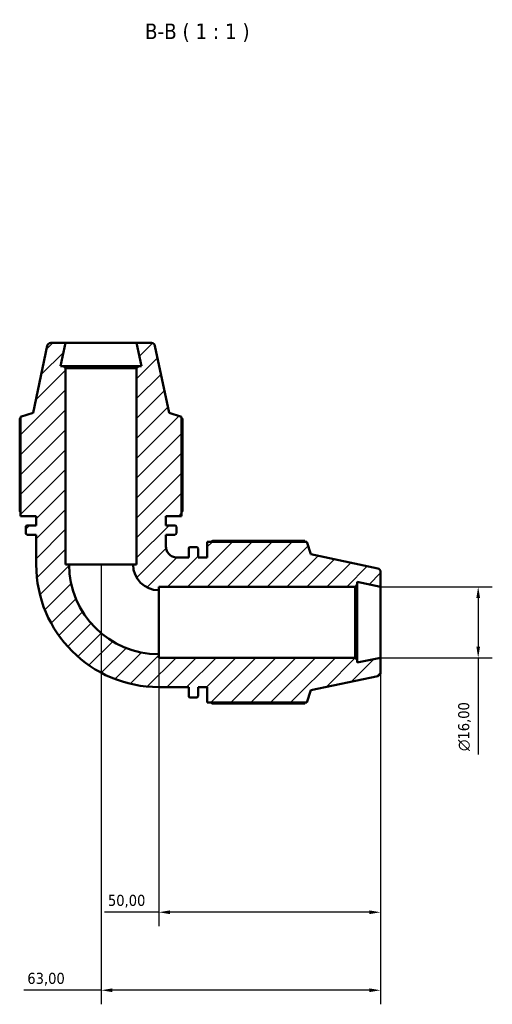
# Model space of a CAD drawing. Header units: millimetres. Extents: x 0 to 898, y 0 to 980.
# Tile 6 of 7: x 365 to 472, y 758 to 980. Entities that reach past the tile are written whole.
import ezdxf

# ---------------------------------------------------------------- set-up
doc = ezdxf.new("R2010")
doc.units = ezdxf.units.MM
for name, color, linetype, lineweight in [('Dimension (ISO)', 7, 'Continuous', 25), ('Hatch (ISO)', 7, 'Continuous', 18), ('Symbol (ISO)', 7, 'Continuous', 25), ('Visible (ISO)', 7, 'Continuous', 50)]:
    doc.layers.add(name, color=color, linetype=linetype, lineweight=lineweight)
doc.styles.add('Label Text (ISO)', font='tahoma.ttf')
doc.styles.add('Note Text (ISO)', font='tahoma.ttf')
doc.dimstyles.new('Default (ISO)', dxfattribs={"dimtxt": 2.5, "dimasz": 2.5, "dimexe": 3.175, "dimexo": 0, "dimgap": 0.762, "dimtad": 1, "dimrnd": 1e-08, "dimzin": 0, "dimtxsty": 'Note Text (ISO)', "dimcen": 0.09, "dimdle": 10, "dimclrd": 256, "dimclre": 256, "dimclrt": 232, "dimazin": 0, "dimtfac": 1.40208, "dimtmove": 0, "dimatfit": 3, "dimfxl": 1, "dimtolj": 1, "dimtzin": 0, "dimlwd": -1, "dimlwe": -1, "dimarcsym": 0})

# ---------------------------------------------------------------- blocks, each defined once
blk = doc.blocks.new('*D7')
at = {"layer": 'Defpoints', "color": 0, "transparency": 16777216}
for p in [(446.79, 852.25), (446.79, 836.25), (468.79, 836.25)]:
    blk.add_point(p, dxfattribs=at)
at = {"layer": 'Dimension (ISO)', "transparency": 16777216}
for p, q in [((446.79, 852.25), (471.97, 852.25)), ((468.79, 849.75), (468.79, 838.75)), ((446.79, 836.25), (471.97, 836.25)), ((468.79, 836.25), (468.79, 814.44))]:
    blk.add_line(p, q, dxfattribs=at)
for points in [[(468.38, 849.75), (469.21, 849.75), (468.79, 852.25)], [(468.38, 838.75), (469.21, 838.75), (468.79, 836.25)]]:
    blk.add_solid(points, dxfattribs=at)
at = {"layer": 'Dimension (ISO)', "color": 232, "true_color": 0xca0064, "transparency": 16777216, "insert": (464.27, 815.2), "char_height": 2.5, "attachment_point": 1, "rotation": 90, "style": 'Note Text (ISO)'}
blk.add_mtext('\\A1;\\fAIGDT|b0|i0;\\H2.5000;\\ln\\fTahoma|b0|i0;\\H2.5000;16,00', dxfattribs=at)
blk = doc.blocks.new('*D8')
at = {"layer": 'Defpoints', "color": 0, "transparency": 16777216}
for p in [(383.79, 857.25), (446.79, 836.25), (383.79, 761.25)]:
    blk.add_point(p, dxfattribs=at)
at = {"layer": 'Dimension (ISO)', "transparency": 16777216}
for p, q in [((383.79, 857.25), (383.79, 758.08)), ((446.79, 836.25), (446.79, 758.08)), ((383.79, 761.25), (366.4, 761.25)), ((444.29, 761.25), (386.29, 761.25))]:
    blk.add_line(p, q, dxfattribs=at)
for points in [[(386.29, 761.67), (386.29, 760.84), (383.79, 761.25)], [(444.29, 761.67), (444.29, 760.84), (446.79, 761.25)]]:
    blk.add_solid(points, dxfattribs=at)
at = {"layer": 'Dimension (ISO)', "color": 232, "true_color": 0xca0064, "transparency": 16777216, "insert": (367.16, 765.19), "char_height": 2.5, "attachment_point": 1, "style": 'Note Text (ISO)'}
blk.add_mtext('\\A1;63,00', dxfattribs=at)
blk = doc.blocks.new('*D9')
at = {"layer": 'Defpoints', "color": 0, "transparency": 16777216}
for p in [(396.79, 837.05), (446.79, 836.25), (396.79, 778.84)]:
    blk.add_point(p, dxfattribs=at)
at = {"layer": 'Dimension (ISO)', "transparency": 16777216}
for p, q in [((396.79, 837.05), (396.79, 775.67)), ((446.79, 836.25), (446.79, 775.67)), ((396.79, 778.84), (384.57, 778.84)), ((444.29, 778.84), (399.29, 778.84))]:
    blk.add_line(p, q, dxfattribs=at)
for points in [[(399.29, 779.26), (399.29, 778.43), (396.79, 778.84)], [(444.29, 779.26), (444.29, 778.43), (446.79, 778.84)]]:
    blk.add_solid(points, dxfattribs=at)
at = {"layer": 'Dimension (ISO)', "color": 232, "true_color": 0xca0064, "transparency": 16777216, "insert": (385.33, 782.78), "char_height": 2.5, "attachment_point": 1, "style": 'Note Text (ISO)'}
blk.add_mtext('\\A1;50,00', dxfattribs=at)

msp = doc.modelspace()

# ---------------------------------------------------------------- hatches: boundary and pattern name
at = {"layer": 'Hatch (ISO)'}
h = msp.add_hatch(dxfattribs=at)
h.set_pattern_fill('ANSI31', color=256, scale=25.4, style=0)
h.set_pattern_definition([(45, (0, 0), (-2.245064, 2.245064), [])])
edge = h.paths.add_edge_path()
edge.add_ellipse((445.995, 832.903), major_axis=(0.166, -0.783), ratio=1, start_angle=0, end_angle=78)
edge.add_line((446.795, 832.903), (446.795, 836.255))
edge.add_line((446.795, 836.255), (441.545, 835.139))
edge.add_line((441.545, 835.139), (441.545, 835.775))
edge.add_line((441.545, 835.775), (441.065, 836.255))
edge.add_line((441.065, 836.255), (396.795, 836.255))
edge.add_line((396.795, 836.255), (396.795, 837.055))
edge.add_ellipse((396.795, 857.255), major_axis=(0, -20.2), ratio=1, start_angle=270, end_angle=360, ccw=False)
edge.add_line((376.595, 857.255), (375.795, 857.255))
edge.add_line((375.795, 857.255), (375.795, 901.525))
edge.add_line((375.795, 901.525), (375.315, 902.005))
edge.add_line((375.315, 902.005), (374.679, 902.005))
edge.add_line((374.679, 902.005), (375.795, 907.255))
edge.add_line((375.795, 907.255), (372.443, 907.255))
edge.add_ellipse((372.443, 906.455), major_axis=(0, 0.8), ratio=1, start_angle=0, end_angle=78)
edge.add_line((371.66, 906.621), (368.447, 891.505))
edge.add_line((368.447, 891.505), (365.66, 890.599))
edge.add_line((365.66, 890.599), (365.66, 868.195))
edge.add_line((365.66, 868.195), (369.17, 868.195))
edge.add_line((369.17, 868.195), (369.17, 866.095))
edge.add_line((369.17, 866.095), (367.15, 866.095))
edge.add_ellipse((367.15, 865.775), major_axis=(0, 0.32), ratio=1, start_angle=0, end_angle=90)
edge.add_line((366.83, 865.775), (366.83, 864.315))
edge.add_ellipse((367.15, 864.315), major_axis=(-0.32, 0), ratio=1, start_angle=0, end_angle=90)
edge.add_line((367.15, 863.995), (369.17, 863.995))
edge.add_line((369.17, 863.995), (369.17, 857.255))
edge.add_ellipse((396.795, 857.255), major_axis=(-27.625, 0), ratio=1, start_angle=0, end_angle=90)
edge.add_line((396.795, 829.63), (403.535, 829.63))
edge.add_line((403.535, 829.63), (403.535, 827.61))
edge.add_ellipse((403.855, 827.61), major_axis=(-0.32, 0), ratio=1, start_angle=0, end_angle=90)
edge.add_line((403.855, 827.29), (405.315, 827.29))
edge.add_ellipse((405.315, 827.61), major_axis=(0, -0.32), ratio=1, start_angle=0, end_angle=90)
edge.add_line((405.635, 827.61), (405.635, 829.63))
edge.add_line((405.635, 829.63), (407.735, 829.63))
edge.add_line((407.735, 829.63), (407.735, 826.12))
edge.add_line((407.735, 826.12), (430.139, 826.12))
edge.add_line((430.139, 826.12), (431.045, 828.907))
edge.add_line((431.045, 828.907), (446.161, 832.12))
edge = h.paths.add_edge_path()
edge.add_ellipse((445.995, 855.607), major_axis=(0.8, 0), ratio=1, start_angle=0, end_angle=78)
edge.add_line((446.161, 856.39), (431.045, 859.603))
edge.add_line((431.045, 859.603), (430.139, 862.39))
edge.add_line((430.139, 862.39), (407.735, 862.39))
edge.add_line((407.735, 862.39), (407.735, 858.88))
edge.add_line((407.735, 858.88), (405.635, 858.88))
edge.add_line((405.635, 858.88), (405.635, 860.9))
edge.add_ellipse((405.315, 860.9), major_axis=(0.32, 0), ratio=1, start_angle=0, end_angle=90)
edge.add_line((405.315, 861.22), (403.855, 861.22))
edge.add_ellipse((403.855, 860.9), major_axis=(0, 0.32), ratio=1, start_angle=0, end_angle=90)
edge.add_line((403.535, 860.9), (403.535, 858.88))
edge.add_line((403.535, 858.88), (400.82, 858.88))
edge.add_spline(control_points=[(400.82, 858.88), (400.659, 858.88), (400.498, 858.896), (400.182, 858.961), (400.028, 859.009), (399.592, 859.194), (399.331, 859.372), (398.892, 859.816), (398.718, 860.08), (398.481, 860.658), (398.42, 860.967), (398.42, 861.28)], knot_values=[-0.3779554, -0.3779554, -0.3779554, -0.3779554, -0.3296097, -0.3296097, -0.281264, -0.281264, -0.1875093, -0.1875093, -0.0937547, -0.0937547, 0, 0, 0, 0], degree=3, periodic=0)
edge.add_line((398.42, 861.28), (398.42, 863.995))
edge.add_line((398.42, 863.995), (400.44, 863.995))
edge.add_ellipse((400.44, 864.315), major_axis=(0, -0.32), ratio=1, start_angle=0, end_angle=90)
edge.add_line((400.76, 864.315), (400.76, 865.775))
edge.add_ellipse((400.44, 865.775), major_axis=(0.32, 0), ratio=1, start_angle=0, end_angle=90)
edge.add_line((400.44, 866.095), (398.42, 866.095))
edge.add_line((398.42, 866.095), (398.42, 868.195))
edge.add_line((398.42, 868.195), (401.93, 868.195))
edge.add_line((401.93, 868.195), (401.93, 890.599))
edge.add_line((401.93, 890.599), (399.143, 891.505))
edge.add_line((399.143, 891.505), (395.93, 906.621))
edge.add_ellipse((395.147, 906.455), major_axis=(0.783, 0.166), ratio=1, start_angle=0, end_angle=78)
edge.add_line((395.147, 907.255), (391.795, 907.255))
edge.add_line((391.795, 907.255), (392.911, 902.005))
edge.add_line((392.911, 902.005), (392.275, 902.005))
edge.add_line((392.275, 902.005), (391.795, 901.525))
edge.add_line((391.795, 901.525), (391.795, 857.255))
edge.add_line((391.795, 857.255), (390.995, 857.255))
edge.add_ellipse((396.795, 857.255), major_axis=(-5.8, 0), ratio=1, start_angle=0, end_angle=90)
edge.add_line((396.795, 851.455), (396.795, 852.255))
edge.add_line((396.795, 852.255), (441.065, 852.255))
edge.add_line((441.065, 852.255), (441.545, 852.735))
edge.add_line((441.545, 852.735), (441.545, 853.371))
edge.add_line((441.545, 853.371), (446.795, 852.255))
edge.add_line((446.795, 852.255), (446.795, 855.607))

# ---------------------------------------------------------------- linework, layer by layer
at = {"layer": 'Visible (ISO)'}
for p, q in [((371.66, 906.621), (368.447, 891.505)), ((375.795, 907.255), (372.443, 907.255)), ((374.679, 902.005), (375.795, 907.255)), ((391.795, 907.255), (375.795, 907.255)), ((395.147, 907.255), (391.795, 907.255)), ((391.795, 907.255), (392.911, 902.005)), ((399.143, 891.505), (395.93, 906.621)), ((375.315, 902.005), (374.679, 902.005)), ((375.795, 901.525), (375.315, 902.005)), ((392.275, 902.005), (375.315, 902.005)), ((392.275, 902.005), (391.795, 901.525)), ((392.911, 902.005), (392.275, 902.005)), ((375.795, 857.255), (375.795, 901.525)), ((375.795, 901.525), (391.795, 901.525)), ((391.795, 901.525), (391.795, 857.255)), ((368.447, 891.505), (365.66, 890.599)), ((365.66, 890.599), (365.66, 868.195)), ((401.93, 890.599), (399.143, 891.505)), ((401.93, 868.195), (401.93, 890.599)), ((365.447, 890.156), (365.447, 869.365)), ((402.143, 869.365), (402.143, 890.156)), ((365.66, 868.195), (369.17, 868.195)), ((369.17, 868.195), (369.17, 866.095)), ((398.42, 866.095), (398.42, 868.195)), ((398.42, 868.195), (401.93, 868.195)), ((366.83, 865.775), (366.83, 864.315)), ((369.17, 866.095), (367.15, 866.095)), ((367.15, 863.995), (369.17, 863.995)), ((369.17, 863.995), (369.17, 857.255)), ((400.44, 866.095), (398.42, 866.095)), ((398.42, 861.28), (398.42, 863.995)), ((398.42, 863.995), (400.44, 863.995)), ((400.76, 864.315), (400.76, 865.775)), ((430.139, 862.39), (407.735, 862.39)), ((407.735, 862.39), (407.735, 858.88)), ((429.696, 862.603), (408.905, 862.603)), ((431.045, 859.603), (430.139, 862.39)), ((403.535, 860.9), (403.535, 858.88)), ((405.315, 861.22), (403.855, 861.22)), ((405.635, 858.88), (405.635, 860.9)), ((446.161, 856.39), (431.045, 859.603)), ((376.595, 857.255), (375.795, 857.255)), ((376.595, 857.255), (390.995, 857.255)), ((391.795, 857.255), (390.995, 857.255)), ((403.535, 858.88), (400.82, 858.88)), ((407.735, 858.88), (405.635, 858.88)), ((446.795, 852.255), (446.795, 855.607)), ((441.545, 852.735), (441.545, 853.371)), ((441.545, 853.371), (446.795, 852.255)), ((396.795, 851.455), (396.795, 852.255)), ((396.795, 852.255), (441.065, 852.255)), ((396.795, 851.455), (396.795, 837.055)), ((441.065, 852.255), (441.545, 852.735)), ((441.065, 852.255), (441.065, 836.255)), ((441.545, 835.775), (441.545, 852.735)), ((446.795, 836.255), (446.795, 852.255)), ((396.795, 836.255), (396.795, 837.055)), ((441.065, 836.255), (396.795, 836.255)), ((441.545, 835.775), (441.065, 836.255)), ((446.795, 836.255), (441.545, 835.139)), ((441.545, 835.139), (441.545, 835.775)), ((446.795, 832.903), (446.795, 836.255)), ((431.045, 828.907), (446.161, 832.12)), ((396.795, 829.63), (403.535, 829.63)), ((403.535, 829.63), (403.535, 827.61)), ((405.635, 827.61), (405.635, 829.63)), ((405.635, 829.63), (407.735, 829.63)), ((407.735, 829.63), (407.735, 826.12)), ((430.139, 826.12), (431.045, 828.907)), ((403.855, 827.29), (405.315, 827.29)), ((407.735, 826.12), (430.139, 826.12)), ((408.905, 825.907), (429.696, 825.907))]:
    msp.add_line(p, q, dxfattribs=at)
for centre, radius, start, end in [((372.443, 906.455), 0.8, 90, 168), ((395.147, 906.455), 0.8, 12, 90), ((367.15, 865.775), 0.32, 90, 180), ((367.15, 864.315), 0.32, 180, 270), ((400.44, 865.775), 0.32, 0, 90), ((400.44, 864.315), 0.32, 270, 0), ((403.855, 860.9), 0.32, 90, 180), ((405.315, 860.9), 0.32, 0, 90), ((396.795, 857.255), 27.625, 180, 270), ((396.795, 857.255), 20.2, 180, 270), ((396.795, 857.255), 5.8, 180, 270), ((445.995, 855.607), 0.8, 0, 78), ((445.995, 832.903), 0.8, 282, 0), ((403.855, 827.61), 0.32, 180, 270), ((405.315, 827.61), 0.32, 270, 0)]:
    msp.add_arc(centre, radius, start, end, dxfattribs=at)
for points, weights in [([(365.66, 890.266), (365.554, 890.212), (365.447, 890.156)], [1.00220260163, 1.00117486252, 1]), ([(402.143, 890.156), (402.035, 890.212), (401.93, 890.266)], [1, 1.00117486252, 1.00220260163]), ([(365.66, 869.025), (365.554, 869.192), (365.447, 869.365)], [1.01369440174, 1.01616809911, 1.01849691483]), ([(402.143, 869.365), (402.035, 869.192), (401.93, 869.025)], [1.01849691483, 1.01616809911, 1.01369440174]), ([(408.565, 862.39), (408.732, 862.496), (408.905, 862.603)], [1.01369440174, 1.01616809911, 1.01849691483]), ([(429.806, 862.39), (429.752, 862.496), (429.696, 862.603)], [1.00220260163, 1.00117486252, 1]), ([(408.905, 825.907), (408.732, 826.014), (408.565, 826.12)], [1.01849691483, 1.01616809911, 1.01369440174]), ([(429.696, 825.907), (429.752, 826.014), (429.806, 826.12)], [1, 1.00117486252, 1.00220260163])]:
    msp.add_rational_spline(points, weights, degree=2, dxfattribs=at)
msp.add_open_spline([(400.82, 858.88), (400.659, 858.88), (400.498, 858.896), (400.182, 858.961), (400.028, 859.009), (399.592, 859.194), (399.331, 859.372), (398.892, 859.816), (398.718, 860.08), (398.481, 860.658), (398.42, 860.967), (398.42, 861.28)], degree=3, knots=[-0.37795539, -0.37795539, -0.37795539, -0.37795539, -0.32960971, -0.32960971, -0.28126402, -0.28126402, -0.18750935, -0.18750935, -0.09375467, -0.09375467, 0, 0, 0, 0], dxfattribs=at)

# ---------------------------------------------------------------- texts
at = {"layer": 'Symbol (ISO)', "insert": (393.679, 975.162), "char_height": 3.5, "attachment_point": 7, "style": 'Label Text (ISO)'}
msp.add_mtext('B-B ( 1 : 1 )', dxfattribs=at)

# ---------------------------------------------------------------- dimensions: what is measured, and where the dimension line sits
at = {"layer": 'Dimension (ISO)'}
dim = msp.add_linear_dim(base=(383.795, 761.255), p1=(446.795, 836.255), p2=(383.795, 857.255), angle=180, dimstyle='Default (ISO)', override={"dimdec": 2, "dimtp": 0, "dimtm": 0, "dimtdec": 2, "dimtofl": 0, "dimatfit": 2}, dxfattribs=at)
dim.commit()
dim.dimension.update_dxf_attribs({"geometry": '*D8', "text_midpoint": (371.295, 761.255), "dimtype": 160})
dim = msp.add_linear_dim(base=(468.795, 836.255), p1=(446.795, 852.255), p2=(446.795, 836.255), angle=90, text='\\fAIGDT|b0|i0;\\H2.5000;\\ln\\fTahoma|b0|i0;\\H2.5000;<>', dimstyle='Default (ISO)', override={"dimdec": 2, "dimtp": 0, "dimtm": 0, "dimtdec": 2, "dimtofl": 0, "dimatfit": 2}, dxfattribs=at)
dim.commit()
dim.dimension.update_dxf_attribs({"geometry": '*D7', "text_midpoint": (468.795, 820.755), "dimtype": 160})
dim = msp.add_linear_dim(base=(396.795, 778.842), p1=(446.795, 836.255), p2=(396.795, 837.055), dimstyle='Default (ISO)', override={"dimdec": 2, "dimtp": 0, "dimtm": 0, "dimtdec": 2, "dimtofl": 0, "dimatfit": 2}, dxfattribs=at)
dim.commit()
dim.dimension.update_dxf_attribs({"geometry": '*D9', "text_midpoint": (389.432, 778.842), "dimtype": 160})

doc.saveas('drawing.dxf')
